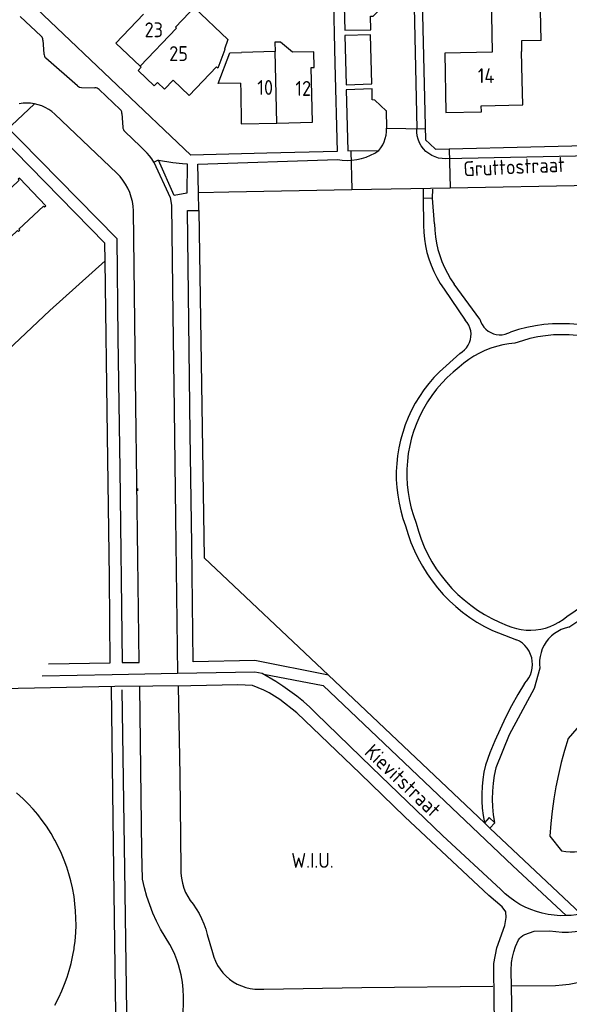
# Model space of a CAD drawing. Header units: metres. Extents: x 233874 to 239264, y 443832 to 448222.
# Tile 8 of 198: x 235102 to 235194, y 444183 to 444348. Entities that reach past the tile are written whole.
import ezdxf

# ---------------------------------------------------------------- set-up
doc = ezdxf.new("R2010")
doc.units = ezdxf.units.M
doc.header["$MEASUREMENT"] = 0
for name, color, linetype in [('DAKRAND', 4, 'Continuous'), ('FUNKTIEAAND', 253, 'Continuous'), ('HEG', 253, 'Continuous'), ('HOOFDGEBOUW', 4, 'Continuous'), ('HUISNUMMER', 253, 'Continuous'), ('KANTVERH', 253, 'Continuous'), ('KANTWATER', 153, 'Continuous'), ('KNTGESLVERH', 253, 'Continuous'), ('STRAATNAAM', 253, 'Continuous'), ('TUSSENMUUR', 253, 'Continuous')]:
    doc.layers.add(name, color=color, linetype=linetype)
doc.styles.get("Standard").update_dxf_attribs({"font": 'iso.shx'})

msp = doc.modelspace()

# ---------------------------------------------------------------- linework, layer by layer
at = {"layer": 'DAKRAND'}
msp.add_line((235144.57, 444343.02), (235138.94, 444342.87), dxfattribs=at)
for points in [[(235189.39, 444344.87), (235189.24, 444352.52), (235180.99, 444352.36), (235181.18, 444342.91)], [(235130.08, 444349.52), (235130.94, 444350.41), (235136.61, 444345.02), (235136.05, 444343.44)], [(235147.49, 444342.89), (235145.48, 444344.6), (235144.53, 444344.58), (235144.58, 444343.02), (235144.57, 444343.02)], [(235124.76, 444337.8), (235124.2, 444337.23), (235121.49, 444339.8), (235122.03, 444340.39)]]:
    msp.add_lwpolyline(points, dxfattribs=at)
at = {"layer": 'HEG'}
msp.add_lwpolyline([(235044.47, 444240.85), (235075.14, 444269.77), (235106.62, 444299.41), (235115.95, 444307.77)], dxfattribs=at)
at = {"layer": 'HOOFDGEBOUW'}
for p, q in [((235189.39, 444344.87), (235186.09, 444344.8)), ((235186.09, 444344.8), (235186.13, 444343.01)), ((235186.23, 444338.2), (235186.13, 444343.01)), ((235122.03, 444340.39), (235121.87, 444340.54)), ((235134.7, 444340.41), (235130.08, 444335.61)), ((235127.42, 444338.17), (235130.08, 444335.61)), ((235186.31, 444334.02), (235186.23, 444338.2)), ((235138.75, 444337.71), (235138.78, 444336.22)), ((235102.12, 444217.16), (235101.03, 444218.14)), ((235106.83, 444211.29), (235106.05, 444212.51)), ((235107.37, 444210.36), (235106.83, 444211.29)), ((235107.47, 444210.18), (235107.37, 444210.36)), ((235107.97, 444209.23), (235107.47, 444210.18)), ((235108.59, 444207.92), (235107.97, 444209.23)), ((235110.7, 444200.68), (235110.44, 444202.12)), ((235110.87, 444193.16), (235110.99, 444194.6)), ((235110.7, 444191.89), (235110.73, 444192.09)), ((235110.73, 444192.09), (235110.87, 444193.16)), ((235110.21, 444189.42), (235110.52, 444190.83)), ((235110.52, 444190.83), (235110.7, 444191.89)), ((235107.48, 444182.39), (235108.15, 444183.69))]:
    msp.add_line(p, q, dxfattribs=at)
for points in [[(235121.87, 444340.54), (235117.77, 444344.41), (235122.43, 444349.33)], [(235136.05, 444343.44), (235136.12, 444343.37), (235134.93, 444340.19), (235134.7, 444340.41)], [(235138.75, 444337.71), (235134.97, 444337.63), (235136.97, 444342.82), (235138.94, 444342.87)], [(235150.65, 444340.3), (235151.15, 444340.31), (235151.08, 444342.95), (235147.49, 444342.89)], [(235181.18, 444342.91), (235173.16, 444342.75), (235173.34, 444332.73), (235179.34, 444332.87), (235179.32, 444333.87), (235186.31, 444334.02)], [(235144.9, 444330.96), (235150.88, 444331.1), (235150.65, 444340.3)], [(235127.42, 444338.17), (235125.96, 444336.66), (235124.76, 444337.8)], [(235138.78, 444336.22), (235138.89, 444330.82), (235144.9, 444330.96)], [(235092.91, 444304.72), (235093.15, 444304.94), (235092.99, 444305.1), (235101.19, 444312.87), (235101.35, 444312.71), (235101.58, 444312.93), (235101.42, 444313.09), (235105.54, 444316.99), (235105.7, 444316.83), (235105.93, 444317.04), (235101.51, 444321.71), (235101.28, 444321.49), (235101.44, 444321.33), (235097.3, 444317.41)], [(235106.05, 444212.51), (235105.34, 444213.5), (235104.59, 444214.47), (235103.81, 444215.4), (235102.98, 444216.29), (235102.12, 444217.16)], [(235110.44, 444202.12), (235110.17, 444203.31), (235109.85, 444204.49), (235109.47, 444205.65), (235109.05, 444206.8), (235108.59, 444207.92)], [(235110.99, 444194.6), (235111.03, 444195.82), (235111.02, 444197.04), (235110.97, 444198.26), (235110.86, 444199.47), (235110.7, 444200.68)], [(235108.15, 444183.69), (235108.66, 444184.8), (235109.12, 444185.93), (235109.53, 444187.08), (235109.89, 444188.24), (235110.21, 444189.42)]]:
    msp.add_lwpolyline(points, dxfattribs=at)
at = {"layer": 'KANTVERH'}
for p, q in [((235101.61, 444348.94), (235105.14, 444345.6)), ((235105.46, 444344.92), (235105.62, 444342.64)), ((235114.92, 444336.6), (235118.45, 444333.27)), ((235163.27, 444333.07), (235163.33, 444330.09)), ((235117.92, 444322.51), (235107.46, 444332.47)), ((235118.77, 444332.58), (235118.93, 444330.3)), ((235163.33, 444330.09), (235169.89, 444330.02)), ((235122.57, 444326.32), (235121.9, 444327)), ((235157.35, 444326.28), (235157.51, 444319.75)), ((235162.05, 444326.35), (235162.1, 444326.35)), ((235173.92, 444326.65), (235174.09, 444320.07)), ((235199.7, 444325.51), (235173.32, 444324.95)), ((235124.14, 444324.39), (235126.9, 444318.43)), ((235136.8, 444319.36), (235157.51, 444319.75)), ((235157.51, 444319.75), (235174.09, 444320.07)), ((235169.54, 444319.81), (235169.52, 444318.36)), ((235171.12, 444318.34), (235171.15, 444319.85)), ((235174.09, 444320.07), (235201.23, 444320.58)), ((235126.9, 444318.43), (235127.15, 444317.16)), ((235131.67, 444319.27), (235136.8, 444319.36)), ((235131.72, 444316.26), (235131.67, 444319.27)), ((235169.52, 444318.36), (235169.58, 444313.71)), ((235169.52, 444318.36), (235171.12, 444318.34)), ((235171.46, 444313.98), (235171.12, 444318.34)), ((235131.72, 444316.26), (235132.64, 444257.73)), ((235179.1, 444297.92), (235174.77, 444303.83)), ((235173.05, 444303.01), (235176.62, 444297.77)), ((235175.69, 444292.17), (235172.27, 444289.05)), ((235121.4, 444269.39), (235121.41, 444269)), ((235132.64, 444257.73), (235153.56, 444237.97)), ((235193.74, 444247.84), (235202.01, 444253.47)), ((235194.08, 444246.05), (235203.38, 444252.31)), ((235181.2, 444245.47), (235185.25, 444243.94)), ((235189.19, 444239.14), (235188.21, 444235.73)), ((235179.84, 444213.12), (235153.56, 444237.97)), ((235188.21, 444235.73), (235184.03, 444227.94)), ((235184.03, 444227.94), (235181.77, 444222.37)), ((235180.65, 444213.98), (235179.84, 444213.12)), ((235181.6, 444213.08), (235180.65, 444213.98)), ((235179.84, 444213.12), (235180.79, 444212.22)), ((235180.79, 444212.22), (235181.6, 444213.08)), ((235180.79, 444212.22), (235196.11, 444197.77)), ((235183.48, 444198.12), (235182.86, 444198.95)), ((235133.16, 444194.29), (235134.04, 444191.23)), ((235185.07, 444192.26), (235185.61, 444193.4)), ((235184.46, 444185.64), (235191.85, 444185.72))]:
    msp.add_line(p, q, dxfattribs=at)
for points in [[(235159.3, 444353.83), (235154.34, 444353.72), (235154.65, 444341.02), (235155.03, 444326.16), (235143.18, 444325.87), (235130.38, 444325.55), (235105.54, 444349.15), (235069.21, 444383.81), (235088.18, 444403.74), (235106.71, 444423.19), (235107.1, 444423.2), (235107.62, 444423.23), (235121.65, 444409.91), (235136.08, 444396.11), (235150.56, 444382.29), (235158.77, 444374.48), (235159.01, 444364.91), (235159.3, 444353.83)], [(235176.85, 444383.52), (235167.5, 444373.6), (235168.47, 444330.03)], [(235177.94, 444382.52), (235174.04, 444378.42), (235168.81, 444372.84), (235169.3, 444353.95), (235169.93, 444328.16), (235170.65, 444327.48), (235171.59, 444326.59), (235190, 444327.04), (235201.42, 444327.32), (235208.58, 444334.88), (235218.03, 444344.86)], [(235162.86, 444350.78), (235156.22, 444350.62), (235156.33, 444346.61), (235160.69, 444346.66), (235160.63, 444348.97), (235161.1, 444348.99), (235162.87, 444350.75)], [(235105.46, 444344.92), (235105.42, 444345.18), (235105.31, 444345.41), (235105.14, 444345.6)], [(235160.88, 444337.55), (235160.67, 444345.84), (235156.32, 444345.74), (235156.55, 444337.39), (235160.88, 444337.55)], [(235105.62, 444342.64), (235105.64, 444342.43), (235105.7, 444342.24), (235105.8, 444342.06), (235105.93, 444341.91)], [(235111.26, 444337.21), (235111.62, 444337), (235111.97, 444336.94), (235114.23, 444336.91)], [(235114.92, 444336.6), (235114.79, 444336.75), (235114.62, 444336.85), (235114.43, 444336.91), (235114.23, 444336.91)], [(235163.31, 444333.03), (235161.39, 444334.81), (235160.95, 444334.86), (235160.93, 444336.71), (235156.56, 444336.57), (235156.82, 444326.27), (235162.05, 444326.35)], [(235118.77, 444332.58), (235118.73, 444332.84), (235118.62, 444333.07), (235118.45, 444333.27)], [(235098.43, 444331.35), (235117.89, 444311.53), (235118.1, 444294.77), (235118.39, 444272.66), (235118.83, 444240.09), (235121.67, 444240.11), (235121.46, 444257.62), (235121.14, 444283.44), (235120.71, 444316.18)], [(235118.93, 444330.3), (235118.95, 444330.09), (235119.01, 444329.9), (235119.11, 444329.72), (235119.25, 444329.57)], [(235162.05, 444326.35), (235162.4, 444326.81), (235162.71, 444327.3), (235162.95, 444327.82), (235163.14, 444328.37), (235163.27, 444328.94), (235163.33, 444329.51), (235163.33, 444330.09)], [(235173.32, 444324.95), (235172.71, 444324.97), (235172.11, 444325.07), (235171.53, 444325.25), (235170.97, 444325.5), (235170.46, 444325.82), (235169.98, 444326.2), (235169.57, 444326.64), (235169.2, 444327.13), (235168.91, 444327.66), (235168.69, 444328.23), (235168.54, 444328.82), (235168.47, 444329.42), (235168.47, 444330.03)], [(235115.95, 444307.77), (235115.91, 444310.71), (235098.25, 444328.73)], [(235121.9, 444327), (235121.89, 444327.01), (235119.25, 444329.57)], [(235124.14, 444324.39), (235123.81, 444324.92), (235123.44, 444325.42), (235123.02, 444325.89), (235122.57, 444326.32)], [(235155.1, 444324.81), (235155.9, 444324.7), (235156.71, 444324.66), (235157.53, 444324.69), (235158.33, 444324.8), (235159.12, 444324.97), (235159.9, 444325.22), (235160.65, 444325.53), (235161.37, 444325.91), (235162.05, 444326.35)], [(235124.14, 444324.39), (235124.8, 444324.74), (235124.95, 444324.72)], [(235129, 444324.18), (235129.74, 444324.07), (235129.7, 444319.14), (235127.59, 444318.78), (235124.95, 444324.72)], [(235124.95, 444324.72), (235127.37, 444324.34), (235129, 444324.18)], [(235131.67, 444319.27), (235131.54, 444324.06), (235155.1, 444324.81)], [(235120.71, 444316.18), (235120.65, 444316.97), (235120.53, 444317.75), (235120.34, 444318.51), (235120.08, 444319.26), (235119.77, 444319.98), (235119.39, 444320.67), (235118.95, 444321.32), (235118.46, 444321.94), (235117.92, 444322.51)], [(235127.15, 444317.16), (235127.35, 444298.64), (235127.56, 444282.74), (235127.8, 444264.51), (235128.16, 444238.25)], [(235153.56, 444237.97), (235141.15, 444240.43), (235130.76, 444240.22), (235130.54, 444259.96), (235130.29, 444278.66), (235129.8, 444316.22), (235131.72, 444316.26)], [(235169.58, 444313.71), (235169.62, 444312.57), (235169.74, 444311.43), (235169.92, 444310.3), (235170.17, 444309.19), (235170.49, 444308.09), (235170.88, 444307.02), (235171.33, 444305.97), (235171.84, 444304.95), (235172.42, 444303.96), (235173.05, 444303.01)], [(235171.46, 444313.98), (235171.5, 444312.9), (235171.61, 444311.82), (235171.79, 444310.75), (235172.03, 444309.69), (235172.33, 444308.65), (235172.7, 444307.63), (235173.13, 444306.64), (235173.62, 444305.67), (235174.16, 444304.73), (235174.77, 444303.83)], [(235106.38, 444239.86), (235116.81, 444240.06), (235116.65, 444254.44), (235116.35, 444278.35), (235115.95, 444307.77)], [(235175.69, 444292.17), (235176.12, 444292.43), (235176.51, 444292.75), (235176.86, 444293.13), (235177.14, 444293.55), (235177.36, 444294), (235177.51, 444294.48), (235177.59, 444294.98), (235177.61, 444295.49), (235177.54, 444295.99), (235177.41, 444296.48), (235177.21, 444296.94), (235176.95, 444297.38), (235176.62, 444297.76)], [(235179.1, 444297.92), (235179.26, 444297.45), (235179.49, 444297.01), (235179.77, 444296.6), (235180.11, 444296.24), (235180.49, 444295.93), (235180.92, 444295.68), (235181.37, 444295.48), (235181.85, 444295.36), (235182.34, 444295.3), (235182.84, 444295.32), (235183.33, 444295.4), (235183.8, 444295.55), (235184.24, 444295.77)], [(235203.93, 444294.68), (235202.61, 444295.26), (235201.25, 444295.76), (235199.88, 444296.19), (235198.48, 444296.54), (235197.06, 444296.82), (235195.63, 444297.01), (235194.19, 444297.13), (235192.75, 444297.17), (235191.3, 444297.13), (235189.87, 444297.01), (235188.44, 444296.82), (235187.02, 444296.54), (235185.62, 444296.19), (235184.24, 444295.77)], [(235203.08, 444292.93), (235201.87, 444293.49), (235200.64, 444293.97), (235199.37, 444294.39), (235198.08, 444294.72), (235196.78, 444294.99), (235195.46, 444295.17), (235194.13, 444295.28), (235192.8, 444295.31), (235191.47, 444295.27), (235190.15, 444295.14), (235188.83, 444294.94), (235187.53, 444294.66), (235186.25, 444294.31), (235184.99, 444293.88)], [(235184.99, 444293.88), (235183.95, 444293.77), (235182.93, 444293.6), (235181.91, 444293.35), (235180.92, 444293.04), (235179.95, 444292.66), (235179.01, 444292.22), (235178.09, 444291.72), (235177.21, 444291.16), (235176.38, 444290.54), (235175.58, 444289.86)], [(235175.58, 444289.86), (235174.56, 444289.02), (235173.58, 444288.12), (235172.66, 444287.16), (235171.8, 444286.15), (235171, 444285.09), (235170.26, 444283.99), (235169.58, 444282.84), (235168.98, 444281.66), (235168.44, 444280.45), (235167.98, 444279.2), (235167.59, 444277.93), (235167.27, 444276.64), (235167.03, 444275.33), (235166.87, 444274.02), (235166.78, 444272.69), (235166.77, 444271.36), (235166.84, 444270.03), (235166.99, 444268.72), (235167.21, 444267.41), (235167.51, 444266.11), (235167.89, 444264.84), (235168.33, 444263.59)], [(235172.26, 444289.05), (235171.34, 444288.09), (235170.46, 444287.07), (235169.65, 444286.01), (235168.89, 444284.91), (235168.2, 444283.76), (235167.57, 444282.58), (235167, 444281.37), (235166.51, 444280.13), (235166.08, 444278.86), (235165.72, 444277.57), (235165.43, 444276.26), (235165.22, 444274.94), (235165.08, 444273.61), (235165.01, 444272.28), (235165.01, 444270.94), (235165.09, 444269.6), (235165.24, 444268.27), (235165.46, 444266.95), (235165.76, 444265.65), (235166.13, 444264.36), (235166.57, 444263.1)], [(235168.34, 444263.59), (235168.72, 444262.23), (235169.18, 444260.9), (235169.72, 444259.59), (235170.33, 444258.32), (235171.01, 444257.08), (235171.75, 444255.89), (235172.57, 444254.73), (235173.45, 444253.63), (235174.39, 444252.58), (235175.38, 444251.58), (235176.43, 444250.64), (235177.54, 444249.76), (235178.69, 444248.94), (235179.88, 444248.19), (235181.12, 444247.51), (235182.39, 444246.9), (235183.69, 444246.36)], [(235166.57, 444263.1), (235166.99, 444261.68), (235167.48, 444260.29), (235168.05, 444258.93), (235168.69, 444257.6), (235169.4, 444256.3), (235170.19, 444255.05), (235171.04, 444253.84), (235171.95, 444252.68), (235172.92, 444251.57), (235173.95, 444250.51), (235175.04, 444249.51), (235176.18, 444248.57), (235177.37, 444247.7), (235178.6, 444246.89), (235179.88, 444246.15), (235181.2, 444245.47)], [(235183.69, 444246.36), (235184.46, 444246.05), (235185.25, 444245.82), (235186.06, 444245.65), (235186.88, 444245.56), (235187.7, 444245.54), (235188.52, 444245.59), (235189.34, 444245.71), (235190.14, 444245.9), (235190.92, 444246.16), (235191.68, 444246.49), (235192.41, 444246.88), (235193.1, 444247.33), (235193.74, 444247.84)], [(235194.08, 444246.05), (235193.44, 444245.89), (235192.81, 444245.65), (235192.22, 444245.35), (235191.66, 444244.99), (235191.14, 444244.57), (235190.68, 444244.09), (235190.26, 444243.57), (235189.91, 444243.01), (235189.61, 444242.41), (235189.39, 444241.78), (235189.23, 444241.13), (235189.15, 444240.47), (235189.13, 444239.81), (235189.19, 444239.14)], [(235186.63, 444236.58), (235187.02, 444237.02), (235187.34, 444237.51), (235187.6, 444238.04), (235187.79, 444238.59), (235187.91, 444239.16), (235187.95, 444239.75), (235187.92, 444240.33), (235187.82, 444240.91), (235187.63, 444241.47), (235187.38, 444242), (235187.07, 444242.49), (235186.69, 444242.94), (235186.25, 444243.34), (235185.77, 444243.67), (235185.25, 444243.94)], [(235144.68, 444236.9), (235142.41, 444238.22), (235141.14, 444238.5), (235128.16, 444238.25)], [(235128.16, 444238.25), (235117.15, 444238.03), (235105.34, 444237.81)], [(235142.69, 444238.13), (235152.68, 444236.2), (235173.16, 444216.76)], [(235151.46, 444231.54), (235150.43, 444232.55), (235149.35, 444233.51), (235148.23, 444234.42), (235147.08, 444235.29), (235145.9, 444236.12), (235144.68, 444236.9)], [(235140.75, 444236.21), (235138.32, 444236.32), (235130.38, 444236.15), (235117.6, 444236.04), (235098.6, 444235.68)], [(235116.93, 444235.93), (235117.27, 444209.49), (235117.63, 444184.74), (235118.06, 444156.11), (235118.44, 444129.82)], [(235120.36, 444129.17), (235119.84, 444165.2), (235119.27, 444205.37), (235118.83, 444235.51)], [(235122.22, 444203.61), (235122.14, 444208.24), (235121.76, 444235.98)], [(235128.25, 444236.1), (235128.52, 444221.15), (235128.71, 444205.48)], [(235145.36, 444233.88), (235144.5, 444234.45), (235143.6, 444234.97), (235142.67, 444235.44), (235141.73, 444235.85), (235140.75, 444236.21)], [(235186.63, 444236.58), (235185.5, 444234.71), (235184.43, 444232.8), (235183.42, 444230.86), (235182.48, 444228.89), (235181.59, 444226.89), (235180.77, 444224.87), (235180.01, 444222.82)], [(235182.86, 444198.95), (235180.62, 444200.83), (235166.47, 444214.1), (235158.92, 444221.43), (235148.26, 444231.64), (235145.36, 444233.88)], [(235182.63, 444201.84), (235172.81, 444210.98), (235160.9, 444222.4), (235151.46, 444231.54)], [(235180.01, 444222.82), (235179.76, 444221.62), (235179.57, 444220.41), (235179.45, 444219.2), (235179.39, 444217.98), (235179.41, 444216.76), (235179.48, 444215.54), (235179.63, 444214.33), (235179.84, 444213.12)], [(235181.77, 444222.37), (235181.51, 444221.07), (235181.32, 444219.75), (235181.21, 444218.43), (235181.18, 444217.1), (235181.22, 444215.77), (235181.34, 444214.45), (235181.54, 444213.14)], [(235193.63, 444197.46), (235184.65, 444205.87), (235173.2, 444216.76)], [(235128.71, 444205.48), (235128.71, 444204.62), (235128.8, 444203.76), (235128.97, 444202.92), (235129.22, 444202.09)], [(235126.85, 444192.61), (235126.04, 444193.87), (235125.29, 444195.18), (235124.61, 444196.52), (235124, 444197.89), (235123.45, 444199.28), (235122.97, 444200.71), (235122.56, 444202.15), (235122.22, 444203.61)], [(235129.22, 444202.09), (235129.51, 444201.37), (235129.86, 444200.67), (235130.28, 444200.01), (235130.76, 444199.4)], [(235193.63, 444197.46), (235192.61, 444197.45), (235191.6, 444197.52), (235190.59, 444197.65), (235189.6, 444197.86), (235188.62, 444198.13), (235187.66, 444198.48), (235186.73, 444198.89), (235185.83, 444199.36), (235184.97, 444199.89), (235184.14, 444200.49), (235183.36, 444201.14), (235182.63, 444201.84)], [(235130.76, 444199.4), (235131.29, 444198.61), (235131.77, 444197.8), (235132.2, 444196.96), (235132.57, 444196.09), (235132.89, 444195.2), (235133.16, 444194.29)], [(235181.67, 444174.91), (235181.47, 444182.8), (235181.42, 444189.39), (235181.92, 444192.06), (235183.27, 444195.8), (235183.52, 444197.14), (235183.48, 444198.12)], [(235196.11, 444197.77), (235195.29, 444197.62), (235194.46, 444197.51), (235193.63, 444197.46)], [(235185.61, 444193.4), (235185.82, 444193.67), (235186.07, 444193.91), (235186.35, 444194.11), (235186.66, 444194.26)], [(235186.66, 444194.26), (235188.22, 444194.84), (235190.82, 444194.92)], [(235190.82, 444194.92), (235191.89, 444194.77), (235192.97, 444194.7), (235194.05, 444194.7), (235195.13, 444194.78), (235196.2, 444194.94)], [(235128.02, 444190.04), (235127.67, 444190.91), (235127.28, 444191.77), (235126.85, 444192.61)], [(235184.41, 444189.57), (235184.58, 444190.48), (235184.8, 444191.38), (235185.07, 444192.26)], [(235134.04, 444191.23), (235134.26, 444190.48), (235134.54, 444189.77), (235134.89, 444189.08), (235135.3, 444188.43), (235135.78, 444187.82), (235136.31, 444187.26), (235136.89, 444186.76), (235137.52, 444186.31), (235138.19, 444185.93), (235138.9, 444185.61), (235139.63, 444185.36), (235140.38, 444185.19), (235141.14, 444185.08), (235141.92, 444185.06), (235142.68, 444185.1)], [(235128.73, 444187.48), (235128.54, 444188.35), (235128.3, 444189.2), (235128.02, 444190.04)], [(235184.59, 444175.04), (235184.45, 444182.66), (235184.37, 444188.23), (235184.41, 444189.57)], [(235128.68, 444178.88), (235128.91, 444180.09), (235129.07, 444181.32), (235129.16, 444182.56), (235129.16, 444183.8), (235129.1, 444185.03), (235128.95, 444186.26), (235128.73, 444187.48)], [(235191.85, 444185.72), (235192.99, 444185.79), (235194.13, 444185.92), (235195.26, 444186.12), (235196.37, 444186.38), (235197.47, 444186.7), (235198.55, 444187.08), (235199.61, 444187.53), (235200.64, 444188.03), (235201.64, 444188.59)], [(235142.68, 444185.1), (235159.19, 444185.34), (235181.26, 444185.6)]]:
    msp.add_lwpolyline(points, dxfattribs=at)
at = {"layer": 'KANTWATER'}
for p, q in [((235199.13, 444233.3), (235193.96, 444227.29)), ((235190.89, 444210.87), (235192.82, 444208.39))]:
    msp.add_line(p, q, dxfattribs=at)
for points in [[(235193.96, 444227.29), (235193.35, 444225.29), (235192.79, 444223.27), (235192.31, 444221.23), (235191.89, 444219.18), (235191.54, 444217.11), (235191.25, 444215.04), (235191.04, 444212.96), (235190.89, 444210.87)], [(235192.82, 444208.39), (235193.55, 444208.26), (235194.29, 444208.19), (235195.03, 444208.2), (235195.77, 444208.28), (235196.49, 444208.43), (235197.2, 444208.65), (235197.88, 444208.94), (235198.53, 444209.29), (235199.15, 444209.71), (235199.72, 444210.18), (235200.24, 444210.71), (235200.71, 444211.28), (235201.12, 444211.9), (235201.47, 444212.55), (235201.75, 444213.23), (235201.97, 444213.94), (235202.11, 444214.67), (235202.19, 444215.41)]]:
    msp.add_lwpolyline(points, dxfattribs=at)
at = {"layer": 'KNTGESLVERH'}
for p, q in [((235111.26, 444337.21), (235105.93, 444341.91)), ((235104.02, 444334.22), (235098.25, 444328.73))]:
    msp.add_line(p, q, dxfattribs=at)
for points in [[(235104.02, 444334.22), (235103.39, 444334.31), (235102.74, 444334.34), (235102.1, 444334.32), (235101.47, 444334.23)], [(235107.46, 444332.47), (235106.96, 444332.89), (235106.43, 444333.27), (235105.86, 444333.59), (235105.27, 444333.85), (235104.65, 444334.06), (235104.02, 444334.22)]]:
    msp.add_lwpolyline(points, dxfattribs=at)
at = {"layer": 'TUSSENMUUR'}
for p, q in [((235127.96, 444346.97), (235121.87, 444340.54)), ((235144.9, 444330.96), (235144.57, 444343.02))]:
    msp.add_line(p, q, dxfattribs=at)
msp.add_lwpolyline([(235127.96, 444346.97), (235127.8, 444347.13), (235130.08, 444349.52)], dxfattribs=at)

# ---------------------------------------------------------------- texts
at = {"layer": 'FUNKTIEAAND'}
msp.add_text('W.I.U.', height=2.5, dxfattribs=at).set_placement((235147.31, 444205.51))
at = {"layer": 'HUISNUMMER'}
for s, p in [('23', (235122.58, 444345.42)), ('25', (235126.73, 444341.42)), ('14', (235178.73, 444337.71)), ('10', (235141.58, 444335.71)), ('12', (235148, 444335.55))]:
    msp.add_text(s, height=2.5, dxfattribs=at).set_placement(p)
at = {"layer": 'STRAATNAAM'}
for s, rotation, p in [('Gruttostraat', 2.639, (235176.37, 444321.98)), ('Kievitstraat', 316.6204, (235159.47, 444224.76))]:
    msp.add_text(s, height=2.5, rotation=rotation, dxfattribs=at).set_placement(p)

doc.saveas('drawing.dxf')
